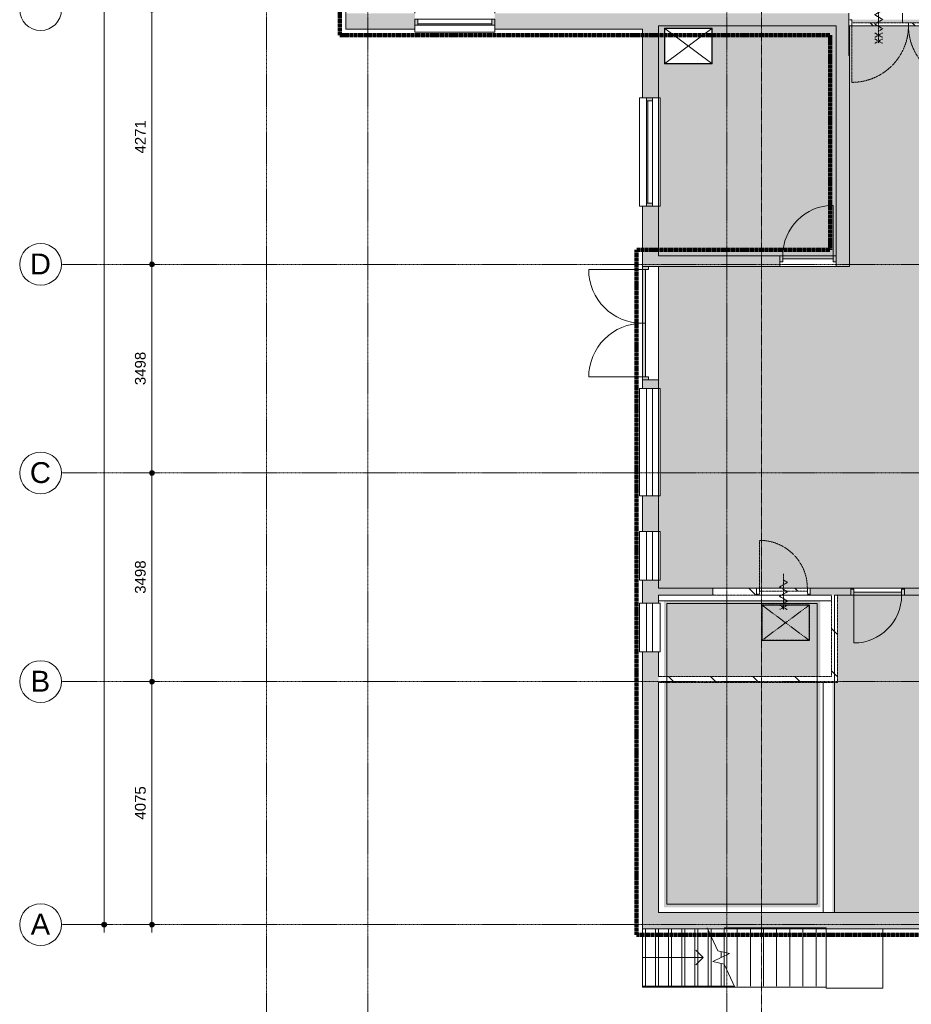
# Model space of a CAD drawing. Header units: millimetres. Extents: x 16156 to 91527, y 4646 to 113494.
# Tile 2 of 210: x 16567 to 31512, y 42724 to 59232. Entities that reach past the tile are written whole.
import ezdxf

# ---------------------------------------------------------------- set-up
doc = ezdxf.new("R2010")
doc.units = ezdxf.units.MM
for name, pattern in [('Afbreeklijn', [9, 5, -2, 0, -2]), ('ARC Demolished', [7.14375, 4.7625, -2.38125]), ('ARC Grid Line', [22.225, 12.7, -3.175, 3.175, -3.175]), ('ARC Section Line', [17, 10, -3, 0, -1, 0, -3])]:
    doc.linetypes.add(name, pattern=pattern)
for name, color, linetype, lineweight in [('A--A2__Ruwbouw', 8, 'Continuous', 9), ('A--AR9__AlgVoorz', 1, 'Continuous', 9), ('A--L$01A__Algemeen', 7, 'ARC Demolished', 9), ('A--L$07A__Stramien', 1, 'Continuous', 13), ('A--L21__Buitenwanden', 3, 'ARC Demolished', 9), ('A--L22__Binnenwanden', 2, 'Continuous', 9), ('A--L23__Vloeren', 3, 'Continuous', 9), ('A--L24__TrapenHellingen', 1, 'Continuous', 9), ('A--L3__Afbouw', 2, 'Continuous', 9), ('A--LD30__DetailPenMiddel', 3, 'Continuous', 9), ('A--LR9__AlgVoorz', 7, 'Continuous', 9), ('A--M$01A__Algemeen', 1, 'Continuous', 13), ('A--M$01A__Algemeen-100', 1, 'Continuous', 13), ('A--T$07A__Stramien', 1, 'Continuous', 13), ('Up Arrows', 7, 'Continuous', 9)]:
    doc.layers.add(name, color=color, linetype=linetype, lineweight=lineweight)
doc.styles.add('Arial', font='arial.ttf', dxfattribs={"height": 350})
doc.styles.add('Arial_2', font='arial.ttf', dxfattribs={"height": 180})
doc.dimstyles.new('00_ARC_dimension_1_8mm', dxfattribs={"dimscale": 304.8, "dimtxt": 183.646692, "dimasz": 1.049869, "dimexe": 0.426509, "dimexo": 0.0625, "dimgap": 0.164042, "dimtad": 1, "dimdec": 0, "dimzin": 0, "dimdsep": 46, "dimtxsty": 'Arial_2', "dimblk1": 'DOTSMALL', "dimblk2": 'DOTSMALL', "dimsah": 1, "dimcen": 0.09, "dimdle": 0.426509, "dimadec": 3, "dimazin": 0, "dimtfac": 1, "dimtdec": 4, "dimtix": 1, "dimtmove": 0, "dimatfit": 3, "dimfxl": 0.426509, "dimfxlon": 1, "dimtvp": 1, "dimtolj": 1, "dimtzin": 0, "dimarcsym": 2})
pattern_1 = [(135, (0, 0), (-353.5534, -353.5534), [])]
pattern_2 = [(315, (29489, 49642.44), (353.5534, 353.5534), [])]
pattern_3 = [(315, (31074.07, 59236.44), (353.5534, 353.5534), [])]

# ---------------------------------------------------------------- blocks, each defined once
blk = doc.blocks.new('32_DO_WB_vo deur enkel2 - vo 2-2338812-AB-Begane grond - slooptekening')
at = {"layer": 'A--L3__Afbouw'}
h = blk.add_hatch(color=9, dxfattribs=at)
h.paths.add_polyline_path([(-330, 60), (-330, -40), (-280, -40), (-280, 60)])
h.paths.add_polyline_path([(520, 60), (520, -40), (570, -40), (570, 60)])
blk.add_hatch(color=9, dxfattribs=at).paths.add_polyline_path([(-280, 60), (-280, 10), (520, 10), (520, 60), (-31, 60)])
at = {"layer": 'A--L$01A__Algemeen', "linetype": 'Continuous'}
blk.add_line((520, 60), (520, 860), dxfattribs=at)
blk.add_arc((520, 60), 800, 90, 180, dxfattribs=at)
at = {"layer": 'A--L3__Afbouw'}
for p, q in [((-280, 60), (-330, 60)), ((-330, 60), (-330, -40)), ((520, 60), (-280, 60)), ((-280, 60), (-280, 10)), ((-280, -40), (-280, 60)), ((-280, 10), (520, 10)), ((520, 10), (520, 60)), ((570, 60), (520, 60)), ((520, 60), (520, -40)), ((570, -40), (570, 60)), ((-330, -40), (-280, -40)), ((520, -40), (570, -40))]:
    blk.add_line(p, q, dxfattribs=at)
blk = doc.blocks.new('32_DO_WB_vo deur enkel2 - vo 2-2241144-AB-Begane grond - slooptekening')
at = {"layer": 'A--L3__Afbouw', "linetype": 'ARC Demolished'}
h = blk.add_hatch(dxfattribs=at)
h.set_pattern_fill('FP_3', color=1, style=0, pattern_type=2)
h.set_pattern_definition(pattern_2)
h.paths.add_polyline_path([(520, -10), (-280, -10), (-280, -60), (520, -60)])
h = blk.add_hatch(dxfattribs=at)
h.set_pattern_fill('FP_3', color=1, style=0, pattern_type=2)
h.set_pattern_definition(pattern_2)
h.paths.add_polyline_path([(520, -10), (-280, -10), (-280, -60), (520, -60)])
at = {"layer": 'A--L$01A__Algemeen', "color": 1}
for p, q in [((52, 156), (120, 195)), ((57, 300), (183, 227)), ((57, 227), (183, 300)), ((120, -300), (120, 300)), ((120, -300), (120, 300)), ((187, 78), (52, 156)), ((52, 0), (187, 78)), ((187, -78), (52, 0)), ((52, -156), (187, -78)), ((120, -195), (52, -156)), ((520, -60), (520, -860))]:
    blk.add_line(p, q, dxfattribs=at)
blk.add_arc((520, -60), 800, 180, 270, dxfattribs=at)
at = {"layer": 'A--L3__Afbouw', "color": 10, "linetype": 'ARC Demolished', "lineweight": 20}
for p, q in [((-330, -60), (-330, 40)), ((-330, 40), (-280, 40)), ((-280, 40), (-280, -60)), ((520, -60), (520, 40)), ((520, 40), (570, 40)), ((570, 40), (570, -60)), ((-280, -60), (-330, -60)), ((-280, -10), (520, -10)), ((-280, -60), (-280, -10)), ((520, -60), (-280, -60)), ((520, -10), (520, -60)), ((570, -60), (520, -60))]:
    blk.add_line(p, q, dxfattribs=at)
blk = doc.blocks.new('31_DO_WB_vo deur dubbel - vo-1920199-AB-Begane grond - slooptekening')
at = {"layer": 'A--L3__Afbouw'}
h = blk.add_hatch(color=9, dxfattribs=at)
h.paths.add_polyline_path([(-1315, 35), (-1265, 35), (-1265, 135), (-1315, 135), (-1315, 44)])
h.paths.add_polyline_path([(535, 135), (535, 35), (585, 35), (585, 135)])
for points in [[(-1265, 85), (-365, 85), (-365, 135), (-1265, 135)], [(-365, 85), (535, 85), (535, 135), (-365, 135)]]:
    blk.add_hatch(color=9, dxfattribs=at).paths.add_polyline_path(points)
at = {"layer": 'A--L$01A__Algemeen', "linetype": 'Continuous'}
for p, q in [((-1265, 135), (-1265, 1035)), ((535, 135), (535, 1035))]:
    blk.add_line(p, q, dxfattribs=at)
for centre, start, end in [((-1265, 135), 360, 90), ((535, 135), 90, 180)]:
    blk.add_arc(centre, 900, start, end, dxfattribs=at)
at = {"layer": 'A--L3__Afbouw'}
for p, q in [((-1265, 135), (-1315, 135)), ((-1315, 135), (-1315, 35)), ((-1315, 35), (-1265, 35)), ((-365, 135), (-1265, 135)), ((-1265, 135), (-1265, 85)), ((-1265, 35), (-1265, 135)), ((-1265, 85), (-365, 85)), ((-365, 85), (-365, 135)), ((535, 135), (-365, 135)), ((-365, 135), (-365, 85)), ((-365, 85), (535, 85)), ((535, 85), (535, 135)), ((585, 135), (535, 135)), ((535, 135), (535, 35)), ((535, 35), (585, 35)), ((585, 35), (585, 135))]:
    blk.add_line(p, q, dxfattribs=at)
blk = doc.blocks.new('32_DO_WB_vo deur dubbel1 - vo 2-1922710-AB-Begane grond - slooptekening')
at = {"layer": 'A--L3__Afbouw', "linetype": 'ARC Demolished'}
h = blk.add_hatch(dxfattribs=at)
h.set_pattern_fill('FP_20', color=1, style=0, pattern_type=2)
h.set_pattern_definition(pattern_3)
h.paths.add_polyline_path([(-1340, 105), (-1340, 55), (-390, 55), (-390, 105)])
h = blk.add_hatch(dxfattribs=at)
h.set_pattern_fill('FP_20', color=1, style=0, pattern_type=2)
h.set_pattern_definition(pattern_3)
h.paths.add_polyline_path([(-1340, 105), (-1340, 55), (-390, 55), (-390, 105)])
h = blk.add_hatch(dxfattribs=at)
h.set_pattern_fill('FP_20', color=1, style=0, pattern_type=2)
h.set_pattern_definition(pattern_3)
h.paths.add_polyline_path([(-290, 105), (-390, 105), (-390, 55), (560, 55), (560, 105), (-26, 105)])
h = blk.add_hatch(dxfattribs=at)
h.set_pattern_fill('FP_20', color=1, style=0, pattern_type=2)
h.set_pattern_definition(pattern_3)
h.paths.add_polyline_path([(-290, 105), (-390, 105), (-390, 55), (560, 55), (560, 105), (-26, 105)])
at = {"layer": 'A--L$01A__Algemeen', "color": 1}
for p, q in [((-1340, 105), (-1340, 1055)), ((560, 105), (560, 1055)), ((-953, 327), (-827, 400)), ((-953, 400), (-827, 327)), ((-890, 400), (-890, -400)), ((47, 327), (173, 400)), ((47, 400), (173, 327)), ((110, 400), (110, -400)), ((-890, 195), (-958, 156)), ((-953, 227), (-827, 300)), ((-953, 300), (-827, 227)), ((-890, 300), (-890, -300)), ((110, 195), (42, 156)), ((47, 227), (173, 300)), ((47, 300), (173, 227)), ((110, 300), (110, -300)), ((-958, 156), (-823, 78)), ((-823, 78), (-958, 0)), ((-958, 0), (-823, -78)), ((42, 156), (177, 78)), ((177, 78), (42, 0)), ((42, 0), (177, -78)), ((-823, -78), (-958, -156)), ((-958, -156), (-890, -195)), ((177, -78), (42, -156)), ((42, -156), (110, -195)), ((-953, -227), (-827, -300)), ((-953, -300), (-827, -227)), ((-953, -327), (-827, -400)), ((-953, -400), (-827, -327)), ((47, -227), (173, -300)), ((47, -300), (173, -227)), ((47, -327), (173, -400)), ((47, -400), (173, -327))]:
    blk.add_line(p, q, dxfattribs=at)
for centre, start, end in [((-1340, 105), 360, 90), ((560, 105), 90, 180)]:
    blk.add_arc(centre, 950, start, end, dxfattribs=at)
at = {"layer": 'A--L3__Afbouw', "color": 10, "linetype": 'ARC Demolished', "lineweight": 20}
for p, q in [((-1340, 105), (-1390, 105)), ((-1390, 105), (-1390, 5)), ((-1390, 5), (-1340, 5)), ((-390, 105), (-1340, 105)), ((-1340, 105), (-1340, 55)), ((-1340, 5), (-1340, 105)), ((-1340, 55), (-390, 55)), ((-390, 55), (-390, 105)), ((560, 105), (-390, 105)), ((-390, 105), (-390, 55)), ((-390, 55), (560, 55)), ((560, 55), (560, 105)), ((610, 105), (560, 105)), ((560, 105), (560, 5)), ((560, 5), (610, 5)), ((610, 5), (610, 105))]:
    blk.add_line(p, q, dxfattribs=at)
blk = doc.blocks.new('31_WI_WB_fixed glass - Ontwerpraam-2070651-AB-Begane grond - slooptekening')
at = {"layer": 'A--L3__Afbouw'}
for p, q in [((-900, 35), (-900, 165)), ((-900, 165), (900, 165)), ((-900, 35), (900, 35)), ((-900, -65), (-900, 35)), ((900, 165), (900, 35)), ((900, 35), (900, -65)), ((900, -65), (-900, -65)), ((-900, -179), (-900, -135)), ((900, -135), (900, -179)), ((-900, -179), (-900, -183)), ((-900, -183), (900, -183)), ((900, -183), (900, -179))]:
    blk.add_line(p, q, dxfattribs=at)
blk = doc.blocks.new('31_WI_WB_fixed glass - Ontwerpraam-2421921-AB-Begane grond - slooptekening')
at = {"layer": 'A--L3__Afbouw'}
for p, q in [((-409, 35), (-409, 165)), ((-409, 165), (409, 165)), ((-409, 35), (409, 35)), ((-409, -65), (-409, 35)), ((409, 165), (409, 35)), ((409, 35), (409, -65)), ((409, -65), (-409, -65)), ((-409, -179), (-409, -135)), ((409, -135), (409, -179)), ((-409, -179), (-409, -183)), ((-409, -183), (409, -183)), ((409, -183), (409, -179))]:
    blk.add_line(p, q, dxfattribs=at)
blk = doc.blocks.new('32_DO_WB_vo deur enkel2 - vo 2-2338776-AB-Begane grond - slooptekening')
at = {"layer": 'A--L3__Afbouw'}
h = blk.add_hatch(color=9, dxfattribs=at)
h.paths.add_polyline_path([(594, -10), (594, 90), (544, 90), (544, -10)])
h.paths.add_polyline_path([(-354, -10), (-304, -10), (-304, 90), (-354, 90), (-354, 40)])
blk.add_hatch(color=9, dxfattribs=at).paths.add_polyline_path([(544, 40), (544, 90), (-304, 90), (-304, 40)])
at = {"layer": 'A--L$01A__Algemeen', "linetype": 'Continuous'}
blk.add_line((544, 90), (544, 938), dxfattribs=at)
blk.add_arc((544, 90), 848, 90, 180, dxfattribs=at)
at = {"layer": 'A--L3__Afbouw'}
for p, q in [((-304, 90), (-354, 90)), ((-354, 90), (-354, -10)), ((544, 90), (-304, 90)), ((-304, 90), (-304, 40)), ((-304, -10), (-304, 90)), ((-304, 40), (544, 40)), ((544, 40), (544, 90)), ((594, 90), (544, 90)), ((544, 90), (544, -10)), ((594, -10), (594, 90)), ((-354, -10), (-304, -10)), ((544, -10), (594, -10))]:
    blk.add_line(p, q, dxfattribs=at)
blk = doc.blocks.new('31_WI_WB_fixed glass - Ontwerpraam-2070376-AB-Begane grond - slooptekening')
at = {"layer": 'A--L3__Afbouw'}
h = blk.add_hatch(color=9, dxfattribs=at)
h.paths.add_polyline_path([(670, 65), (620, 65), (620, -35), (670, -35), (670, 44)])
h.paths.add_polyline_path([(-620, 65), (-670, 65), (-670, -35), (-620, -35), (-620, 44)])
blk.add_hatch(color=9, dxfattribs=at).paths.add_polyline_path([(620, 65), (-620, 65), (-620, 44), (620, 44)])
for p, q in [((670, 183), (-670, 183)), ((-670, 183), (-670, 179)), ((-670, 135), (-670, 179)), ((670, 179), (670, 183)), ((670, 179), (670, 135)), ((-620, 65), (-670, 65)), ((-670, 65), (-670, -35)), ((-620, -35), (-620, 65)), ((620, 65), (-620, 65)), ((-620, 65), (-620, 44)), ((-620, 44), (620, 44)), ((620, 65), (620, -35)), ((670, 65), (620, 65)), ((620, 44), (620, 65)), ((670, -35), (670, 65)), ((-670, -35), (-620, -35)), ((-670, -165), (-670, -135)), ((670, -165), (-670, -165)), ((-620, -35), (620, -35)), ((620, -35), (670, -35)), ((670, -135), (670, -165))]:
    blk.add_line(p, q, dxfattribs=at)
blk = doc.blocks.new('31_WI_WB_fixed glass - Ontwerpraam-2070441-AB-Begane grond - slooptekening')
at = {"layer": 'A--L3__Afbouw'}
h = blk.add_hatch(color=9, dxfattribs=at)
h.paths.add_polyline_path([(-908, 35), (-908, -35), (-858, -30), (-858, 65), (-908, 65), (-908, 41)])
h.paths.add_polyline_path([(858, 44), (858, -35), (908, -30), (908, 65), (858, 65)])
blk.add_hatch(color=9, dxfattribs=at).paths.add_polyline_path([(-858, 44), (858, 44), (858, 65), (-858, 65)])
for p, q in [((908, 183), (-908, 183)), ((-908, 183), (-908, 179)), ((-908, 135), (-908, 179)), ((908, 179), (908, 183)), ((908, 179), (908, 135)), ((-858, 65), (-908, 65)), ((-908, 65), (-908, -35)), ((-858, -35), (-858, 65)), ((858, 65), (-858, 65)), ((-858, 65), (-858, 44)), ((-858, 44), (858, 44)), ((858, 65), (858, -35)), ((908, 65), (858, 65)), ((858, 44), (858, 65)), ((908, -35), (908, 65)), ((-908, -35), (-858, -35)), ((-908, -165), (-908, -135)), ((908, -165), (-908, -165)), ((-858, -35), (858, -35)), ((858, -35), (908, -35)), ((908, -135), (908, -165))]:
    blk.add_line(p, q, dxfattribs=at)
blk = doc.blocks.new('33_GM_FB_Hatch - maatwerk-V228-AB-Begane grond - slooptekening')
at = {"layer": 'A--L$01A__Algemeen', "color": 1}
for p, q in [((-300, -400), (-300, 400)), ((300, 400), (-300, 400)), ((-300, -400), (-300, 400)), ((300, 400), (-300, 400)), ((-298, 398), (-298, -398)), ((298, 398), (-298, 398)), ((-296, 396), (-296, -396)), ((-296, 396), (296, 396)), ((-296, -396), (-296, 396)), ((-296, 396), (296, 396)), ((-294, 394), (294, -394)), ((-294, 394), (-294, -394)), ((294, 394), (-294, 394)), ((-294, -394), (292, 392)), ((294, -394), (294, 394)), ((296, -396), (296, 396)), ((296, 396), (296, -396)), ((298, -398), (298, 398)), ((300, 400), (300, -400)), ((300, 400), (300, -400)), ((300, -400), (-300, -400)), ((300, -400), (-300, -400)), ((-298, -398), (298, -398)), ((-296, -396), (296, -396)), ((296, -396), (-296, -396)), ((-294, -394), (294, -394))]:
    blk.add_line(p, q, dxfattribs=at)
blk = doc.blocks.new('33_GM_FB_Hatch - maatwerk-V229-AB-Begane grond - slooptekening')
at = {"layer": 'A--L$01A__Algemeen', "linetype": 'Continuous'}
for p, q in [((-298, 398), (-298, -398)), ((298, 398), (-298, 398)), ((-296, 396), (-296, -396)), ((-296, 396), (296, 396)), ((-296, -396), (-296, 396)), ((-296, 396), (296, 396)), ((-294, 394), (294, -394)), ((-290, 390), (-294, 394)), ((-294, 394), (-294, -394)), ((294, 394), (-294, 394)), ((-294, -394), (292, 392)), ((294, 394), (290, 390)), ((294, -394), (294, 394)), ((296, -396), (296, 396)), ((296, 396), (296, -396)), ((298, -398), (298, 398)), ((-298, -398), (298, -398)), ((-296, -396), (296, -396)), ((296, -396), (-296, -396)), ((-290, -390), (-294, -394)), ((-294, -394), (294, -394)), ((290, -390), (294, -394))]:
    blk.add_line(p, q, dxfattribs=at)
for points, knots in [([(-288, 388), (-288, 388), (-288, 388), (-289, 389), (-289, 389), (-289, 389), (-289, 389), (-290, 390), (-290, 390), (-290, 390), (-290, 390), (-290, 390)], [0, 0, 0, 0, 0.166667, 0.25, 0.333333, 0.416667, 0.5, 0.583333, 0.666667, 0.833333, 1, 1, 1, 1]), ([(290, 390), (290, 390), (290, 390), (290, 390), (290, 390), (289, 389), (289, 389), (289, 389), (289, 389), (288, 388), (288, 388), (288, 388)], [-1, -1, -1, -1, -0.833333, -0.666667, -0.583333, -0.5, -0.416667, -0.333333, -0.25, -0.166667, 0, 0, 0, 0]), ([(-288, -388), (-288, -388), (-288, -388), (-289, -389), (-289, -389), (-289, -389), (-289, -389), (-290, -390), (-290, -390), (-290, -390), (-290, -390), (-290, -390)], [0, 0, 0, 0, 0.166667, 0.25, 0.333333, 0.416667, 0.5, 0.583333, 0.666667, 0.833333, 1, 1, 1, 1]), ([(288, -388), (288, -388), (288, -388), (289, -389), (289, -389), (289, -389), (289, -389), (290, -390), (290, -390), (290, -390), (290, -390), (290, -390)], [0, 0, 0, 0, 0.166667, 0.25, 0.333333, 0.416667, 0.5, 0.583333, 0.666667, 0.833333, 1, 1, 1, 1])]:
    blk.add_open_spline(points, degree=3, knots=knots, dxfattribs=at)
blk = doc.blocks.new('31_WI_WB_fixed glass - Ontwerpraam-2421983-AB-Begane grond - slooptekening')
at = {"layer": 'A--L3__Afbouw'}
for p, q in [((409, 183), (-409, 183)), ((-409, 183), (-409, 179)), ((-409, 135), (-409, 179)), ((409, 179), (409, 183)), ((409, 179), (409, 135)), ((-409, 65), (409, 65)), ((-409, -35), (-409, 65)), ((409, 65), (409, -35)), ((-409, -165), (-409, -35)), ((409, -35), (-409, -35)), ((409, -165), (-409, -165)), ((409, -35), (409, -165))]:
    blk.add_line(p, q, dxfattribs=at)
blk = doc.blocks.new('Grid - 3_5mm-18301-AB-Begane grond - slooptekening')
at = {"layer": 'A--T$07A__Stramien'}
blk.add_circle((0, 0), 3.5, dxfattribs=at)
blk = doc.blocks.new('DIMBLOCK1-AB-Begane grond - slooptekening')
at = {"layer": 'A--M$01A__Algemeen-100'}
h = blk.add_hatch(color=256, dxfattribs=at)
edge = h.paths.add_edge_path()
edge.add_arc((18783, 48135), 40, 0, 360)
h = blk.add_hatch(color=256, dxfattribs=at)
edge = h.paths.add_edge_path()
edge.add_arc((18783, 44060), 40, 0, 360)
for p, q in [((18783, 48135), (18653, 48135)), ((18783, 43930), (18783, 48135)), ((18783, 48135), (18913, 48135)), ((18783, 44060), (18653, 44060)), ((18783, 44060), (18913, 44060))]:
    blk.add_line(p, q, dxfattribs=at)
for centre in [(18783, 48135), (18783, 44060)]:
    blk.add_circle(centre, 40, dxfattribs=at)
at = {"layer": 'A--M$01A__Algemeen-100', "color": 0, "insert": (18499, 45821), "char_height": 180, "width": 664.52, "attachment_point": 1, "rotation": 90, "line_spacing_factor": 0.941778, "style": 'Arial_2'}
blk.add_mtext('4075', dxfattribs=at)
blk = doc.blocks.new('_DotSmall')
at = {"color": 0, "linetype": 'ByBlock', "const_width": 0.5}
blk.add_lwpolyline([(-0.0625, 0, 1), (0.0625, 0, 1)], format="xyb", close=True, dxfattribs=at)
blk = doc.blocks.new('DIMBLOCK2-AB-Begane grond - slooptekening')
at = {"layer": 'A--M$01A__Algemeen-100'}
h = blk.add_hatch(color=256, dxfattribs=at)
edge = h.paths.add_edge_path()
edge.add_arc((18783, 51633), 40, 0, 360)
h = blk.add_hatch(color=256, dxfattribs=at)
edge = h.paths.add_edge_path()
edge.add_arc((18783, 48135), 40, 0, 360)
for p, q in [((18783, 51633), (18653, 51633)), ((18783, 48135), (18783, 51633)), ((18783, 51633), (18913, 51633)), ((18783, 48135), (18653, 48135)), ((18783, 48135), (18913, 48135))]:
    blk.add_line(p, q, dxfattribs=at)
for centre in [(18783, 51633), (18783, 48135)]:
    blk.add_circle(centre, 40, dxfattribs=at)
at = {"layer": 'A--M$01A__Algemeen-100', "color": 0, "insert": (18499, 49607), "char_height": 180, "width": 664.52, "attachment_point": 1, "rotation": 90, "line_spacing_factor": 0.941778, "style": 'Arial_2'}
blk.add_mtext('3498', dxfattribs=at)
blk = doc.blocks.new('DIMBLOCK3-AB-Begane grond - slooptekening')
at = {"layer": 'A--M$01A__Algemeen-100'}
h = blk.add_hatch(color=256, dxfattribs=at)
edge = h.paths.add_edge_path()
edge.add_arc((18783, 55130), 40, 0, 360)
h = blk.add_hatch(color=256, dxfattribs=at)
edge = h.paths.add_edge_path()
edge.add_arc((18783, 51633), 40, 0, 360)
for p, q in [((18783, 55130), (18653, 55130)), ((18783, 51633), (18783, 55130)), ((18783, 55130), (18913, 55130)), ((18783, 51633), (18653, 51633)), ((18783, 51633), (18913, 51633))]:
    blk.add_line(p, q, dxfattribs=at)
for centre in [(18783, 55130), (18783, 51633)]:
    blk.add_circle(centre, 40, dxfattribs=at)
at = {"layer": 'A--M$01A__Algemeen-100', "color": 0, "insert": (18499, 53105), "char_height": 180, "width": 664.52, "attachment_point": 1, "rotation": 90, "line_spacing_factor": 0.941778, "style": 'Arial_2'}
blk.add_mtext('3498', dxfattribs=at)
blk = doc.blocks.new('DIMBLOCK4-AB-Begane grond - slooptekening')
at = {"layer": 'A--M$01A__Algemeen-100'}
h = blk.add_hatch(color=256, dxfattribs=at)
edge = h.paths.add_edge_path()
edge.add_arc((18783, 59401), 40, 0, 360)
h = blk.add_hatch(color=256, dxfattribs=at)
edge = h.paths.add_edge_path()
edge.add_arc((18783, 55130), 40, 0, 360)
for p, q in [((18783, 59401), (18653, 59401)), ((18783, 55130), (18783, 59401)), ((18783, 59401), (18913, 59401)), ((18783, 55130), (18653, 55130)), ((18783, 55130), (18913, 55130))]:
    blk.add_line(p, q, dxfattribs=at)
for centre in [(18783, 59401), (18783, 55130)]:
    blk.add_circle(centre, 40, dxfattribs=at)
at = {"layer": 'A--M$01A__Algemeen-100', "color": 0, "insert": (18499, 56989), "char_height": 180, "width": 664.52, "attachment_point": 1, "rotation": 90, "line_spacing_factor": 0.941778, "style": 'Arial_2'}
blk.add_mtext('4271', dxfattribs=at)
blk = doc.blocks.new('DIMBLOCK9-AB-Begane grond - slooptekening')
at = {"layer": 'A--M$01A__Algemeen-100'}
h = blk.add_hatch(color=256, dxfattribs=at)
edge = h.paths.add_edge_path()
edge.add_arc((17983, 81851), 40, 0, 360)
h = blk.add_hatch(color=256, dxfattribs=at)
edge = h.paths.add_edge_path()
edge.add_arc((17983, 44060), 40, 0, 360)
for p, q in [((17983, 43930), (17983, 81981)), ((17983, 81851), (17853, 81851)), ((17983, 81851), (18113, 81851)), ((17983, 44060), (17853, 44060)), ((17983, 44060), (18113, 44060))]:
    blk.add_line(p, q, dxfattribs=at)
for centre in [(17983, 81851), (17983, 44060)]:
    blk.add_circle(centre, 40, dxfattribs=at)
at = {"layer": 'A--M$01A__Algemeen-100', "color": 0, "insert": (17699, 62610), "char_height": 180, "width": 830.65, "attachment_point": 1, "rotation": 90, "line_spacing_factor": 0.941778, "style": 'Arial_2'}
blk.add_mtext('37791', dxfattribs=at)

msp = doc.modelspace()

# ---------------------------------------------------------------- hatches: boundary and pattern name
at = {"layer": 'A--A2__Ruwbouw'}
h = msp.add_hatch(color=9, dxfattribs=at)
h.paths.add_polyline_path([(22032.3, 59071.4), (23190.3, 59071.4), (23190.3, 59341.4), (22452.3, 59341.4), (22452.3, 59332.4), (22352.3, 59332.4), (22352.3, 59341.4), (22032.3, 59341.4), (22032.3, 59168.4)])
h.paths.add_polyline_path([(24530.2, 59071.4), (27064.3, 59071.4), (27064.3, 59341.4), (24530.2, 59341.4), (24530.2, 59141.4)])
for points in [[(27830.6, 59131.4), (30464.3, 59131.4), (30464.3, 59341.4), (27064.3, 59341.4), (27064.3, 59131.4), (27597.1, 59131.4)], [(30254.3, 55091.4), (30474.3, 55091.4), (30474.3, 58631.4), (30464.3, 58631.4), (30464.3, 59131.4), (30254.3, 59131.4), (30254.3, 55187.1)], [(28807.2, 55091.4), (29306.3, 55091.4), (29306.3, 55271.4), (27274.3, 55271.4), (27274.3, 55091.4), (28607.2, 55091.4)], [(35664.3, 43991.4), (35664.3, 44261.4), (27004.3, 44261.4), (27004.3, 43991.4), (34417.3, 43991.4)]]:
    msp.add_hatch(color=9, dxfattribs=at).paths.add_polyline_path(points)
h = msp.add_hatch(color=9, dxfattribs=at)
h.paths.add_polyline_path([(27169.3, 44261.4), (27274.3, 44261.4), (27274.3, 48631.7), (27004.3, 48631.7), (27004.3, 44261.4)])
h.paths.add_polyline_path([(27074.3, 49449.4), (27274.3, 49449.4), (27274.3, 49835.5), (27004.3, 49835.5), (27004.3, 49449.4)])
h.paths.add_polyline_path([(27104.3, 50653.2), (27274.3, 50653.2), (27274.3, 51250.8), (27004.3, 51250.8), (27004.3, 50653.2), (27098.1, 50653.2)])
h.paths.add_polyline_path([(27098.1, 53050.8), (27274.3, 53050.8), (27274.3, 53191.4), (27004.3, 53191.4), (27004.3, 53050.8), (27095.4, 53050.8)])
h.paths.add_polyline_path([(27169.3, 55091.4), (27274.3, 55091.4), (27274.3, 56108.4), (27004.3, 56108.4), (27004.3, 55091.4)])
h.paths.add_polyline_path([(27074.3, 57923.9), (27274.3, 57923.9), (27274.3, 59131.4), (27064.3, 59131.4), (27064.3, 59071.4), (27004.3, 59071.4), (27004.3, 57923.9)])
h = msp.add_hatch(color=9, dxfattribs=at)
h.paths.add_polyline_path([(28185.2, 49582.4), (28185.2, 49702.4), (27274.3, 49702.4), (27274.3, 49582.4), (27363.6, 49582.4)])
h.paths.add_polyline_path([(30040.9, 49582.4), (30040.9, 49702.4), (29819, 49702.4), (29819, 49582.4)])
at = {"layer": 'A--A2__Ruwbouw', "linetype": 'ARC Demolished'}
h = msp.add_hatch(dxfattribs=at)
h.set_pattern_fill('FP_1', color=1, style=0, pattern_type=2)
h.set_pattern_definition(pattern_1)
h.paths.add_polyline_path([(28185.2, 49582.4), (28919, 49582.4), (28919, 49702.4), (28185.2, 49702.4)])
h = msp.add_hatch(dxfattribs=at)
h.set_pattern_fill('FP_1', color=1, style=0, pattern_type=2)
h.set_pattern_definition(pattern_1)
h.paths.add_polyline_path([(28185.2, 49582.4), (28919, 49582.4), (28919, 49702.4), (28185.2, 49702.4)])
at = {"layer": 'A--A2__Ruwbouw'}
h = msp.add_hatch(color=9, dxfattribs=at)
h.paths.add_polyline_path([(30165.6, 49582.4), (30499, 49582.4), (30499, 49702.4), (30040.9, 49702.4), (30040.9, 49582.4)])
h.paths.add_polyline_path([(32474.3, 49582.4), (32474.3, 49702.4), (31399, 49702.4), (31399, 49582.4)])
at = {"layer": 'A--A2__Ruwbouw', "linetype": 'ARC Demolished'}
h = msp.add_hatch(dxfattribs=at)
h.set_pattern_fill('FP_1', color=1, style=0, pattern_type=2)
h.set_pattern_definition(pattern_1)
h.paths.add_polyline_path([(30174.3, 48221.4), (30274.3, 48226.4), (30274.3, 49582.4), (30174.3, 49582.4), (30174.3, 48226.4)])
h = msp.add_hatch(dxfattribs=at)
h.set_pattern_fill('FP_1', color=1, style=0, pattern_type=2)
h.set_pattern_definition(pattern_1)
h.paths.add_polyline_path([(30174.3, 48221.4), (30274.3, 48226.4), (30274.3, 49582.4), (30174.3, 49582.4), (30174.3, 48226.4)])
h = msp.add_hatch(dxfattribs=at)
h.set_pattern_fill('FP_1', color=1, style=0, pattern_type=2)
h.set_pattern_definition(pattern_1)
h.paths.add_polyline_path([(30036.2, 48121.4), (30274.3, 48121.4), (30274.3, 48221.4), (27274.3, 48221.4), (27274.3, 48121.4), (29231.6, 48121.4)])
h = msp.add_hatch(dxfattribs=at)
h.set_pattern_fill('FP_1', color=1, style=0, pattern_type=2)
h.set_pattern_definition(pattern_1)
h.paths.add_polyline_path([(30036.2, 48121.4), (30274.3, 48121.4), (30274.3, 48221.4), (27274.3, 48221.4), (27274.3, 48121.4), (29231.6, 48121.4)])
at = {"layer": 'A--AR9__AlgVoorz'}
h = msp.add_hatch(color=7, dxfattribs=at)
h.paths.add_polyline_path([(31399, 49702.4), (32474.3, 49702.4), (32474.3, 59131.4), (30474.3, 59131.4), (30474.3, 55091.4), (27274.3, 55091.4), (27274.3, 53050.8), (27304.3, 53050.8), (27304.3, 51250.8), (27274.3, 51250.8), (27274.3, 50653.2), (27304.3, 50653.2), (27304.3, 49835.5), (27274.3, 49835.5), (27274.3, 49702.4), (31099.6, 49702.4)])
h.paths.add_polyline_path([(32414.3, 59181.4), (32414.3, 59231.4), (30514.3, 59231.4), (30514.3, 59181.4), (31464.3, 59181.4)])
h = msp.add_hatch(color=7, dxfattribs=at)
h.paths.add_polyline_path([(27363.6, 55271.4), (30254.3, 55271.4), (30254.3, 59131.4), (27274.3, 59129.4), (27274.3, 57923.9), (27304.3, 57923.9), (27300.3, 56108.4), (27274.3, 56108.4), (27274.3, 55271.4)])
h.paths.add_polyline_path([(28174.3, 58490.4), (27374.3, 58490.4), (27374.3, 59090.4), (28174.3, 59089.1), (28174.3, 58621.4)])
msp.add_hatch(color=7, dxfattribs=at).paths.add_polyline_path([(30189.3, 44261.4), (36474.3, 44261.4), (36474.3, 48121.4), (32474.3, 48121.4), (32474.3, 49582.4), (30274.3, 49582.4), (30274.3, 48121.4), (30189.3, 48121.4), (30189.3, 44503.8)])
h = msp.add_hatch(color=7, dxfattribs=at)
h.paths.add_polyline_path([(27364.3, 44351.4), (29986.2, 44351.4), (29986.2, 48121.4), (27364.3, 48121.4), (27364.3, 45258.7)])
h.paths.add_polyline_path([(27364.3, 48221.4), (29986.2, 48226.4), (29986.2, 49492.4), (27364.3, 49491.4), (27364.3, 48226.4)])

# ---------------------------------------------------------------- linework, layer by layer
at = {"layer": 'A--L$01A__Algemeen', "linetype": 'ARC Section Line', "lineweight": 13}
msp.add_line((29001.3, 42203.9), (29001.3, 61978.2), dxfattribs=at)
at = {"layer": 'A--L$07A__Stramien', "linetype": 'ARC Grid Line'}
for p, q in [((20704.3, 95686.5), (20704.3, 39599.8)), ((22402.3, 95686.5), (22402.3, 39599.8)), ((28417.3, 95686.5), (28417.3, 39599.8)), ((62423, 55130.4), (17266.9, 55130.4)), ((62423, 51632.9), (17266.9, 51632.9)), ((62423, 48135.4), (17266.9, 48135.4)), ((62423, 44060.4), (17266.9, 44060.4))]:
    msp.add_line(p, q, dxfattribs=at)
at = {"layer": 'A--L21__Buitenwanden', "linetype": 'Continuous', "lineweight": 15}
for p, q in [((22032.3, 60011.4), (22032.3, 59071.4)), ((23190.3, 59071.4), (23190.3, 59141.4)), ((24530.2, 59141.4), (24530.2, 59071.4)), ((27274.3, 57923.9), (27274.3, 59131.4)), ((22032.3, 59071.4), (23190.3, 59071.4)), ((24530.2, 59071.4), (27004.3, 59071.4)), ((27004.3, 59071.4), (27004.3, 57923.9)), ((27004.3, 57923.9), (27074.3, 57923.9)), ((27174.3, 57923.9), (27274.3, 57923.9)), ((27074.3, 56108.4), (27004.3, 56108.4)), ((27004.3, 56108.4), (27004.3, 55091.4)), ((27274.3, 56108.4), (27174.3, 56108.4)), ((27274.3, 55271.4), (27274.3, 56108.4)), ((27004.3, 55091.4), (27274.3, 55091.4)), ((27274.3, 53191.4), (27004.3, 53191.4)), ((27004.3, 53191.4), (27004.3, 53050.8)), ((27274.3, 53050.8), (27274.3, 53191.4)), ((27004.3, 53050.8), (27074.3, 53050.8)), ((27074.3, 51250.8), (27004.3, 51250.8)), ((27004.3, 51250.8), (27004.3, 50653.2)), ((27274.3, 50653.2), (27274.3, 51250.8)), ((27004.3, 50653.2), (27074.3, 50653.2)), ((27074.3, 49835.5), (27004.3, 49835.5)), ((27004.3, 49835.5), (27004.3, 49449.4)), ((27274.3, 49702.4), (27274.3, 49835.5)), ((27274.3, 49449.4), (27274.3, 49582.4)), ((27004.3, 49449.4), (27074.3, 49449.4)), ((27074.3, 48631.7), (27004.3, 48631.7)), ((27004.3, 48631.7), (27004.3, 43991.4)), ((27274.3, 48221.4), (27274.3, 48631.7)), ((27274.3, 44261.4), (27274.3, 48121.4)), ((35664.3, 44261.4), (27274.3, 44261.4)), ((27004.3, 43991.4), (34417.3, 43991.4))]:
    msp.add_line(p, q, dxfattribs=at)
at = {"layer": 'A--L21__Buitenwanden', "linetype": 'Continuous'}
msp.add_line((27274.3, 55091.4), (27274.3, 53191.4), dxfattribs=at)
at = {"layer": 'A--L22__Binnenwanden', "lineweight": 15}
for p, q in [((30464.3, 58631.4), (30464.3, 59341.4)), ((27274.3, 59131.4), (30254.3, 59131.4)), ((30254.3, 59131.4), (30254.3, 55091.4)), ((30474.3, 58631.4), (30464.3, 58631.4)), ((30474.3, 55091.4), (30474.3, 58631.4)), ((29306.3, 55271.4), (27274.3, 55271.4)), ((29306.3, 55091.4), (29306.3, 55271.4)), ((27274.3, 55091.4), (29306.3, 55091.4)), ((30254.3, 55091.4), (30474.3, 55091.4)), ((28185.2, 49702.4), (27274.3, 49702.4)), ((30499, 49702.4), (29819, 49702.4)), ((29819, 49702.4), (29819, 49582.4)), ((30499, 49582.4), (30499, 49702.4)), ((32474.3, 49702.4), (31399, 49702.4)), ((31399, 49702.4), (31399, 49582.4)), ((27274.3, 49582.4), (28185.2, 49582.4)), ((29819, 49582.4), (30174.3, 49582.4)), ((30274.3, 49582.4), (30499, 49582.4)), ((31399, 49582.4), (32474.3, 49582.4))]:
    msp.add_line(p, q, dxfattribs=at)
at = {"layer": 'A--L22__Binnenwanden'}
for p, q in [((30474.3, 59131.4), (30474.3, 59131.4)), ((30254.3, 55091.4), (29306.3, 55091.4)), ((28185.2, 49582.4), (28185.2, 49702.4)), ((30499, 49702.4), (31399, 49702.4)), ((29819, 49582.4), (28919, 49582.4))]:
    msp.add_line(p, q, dxfattribs=at)
at = {"layer": 'A--L22__Binnenwanden', "color": 10, "linetype": 'ARC Demolished', "lineweight": 20}
for p, q in [((28919, 49702.4), (28185.2, 49702.4)), ((28919, 49582.4), (28919, 49702.4)), ((28185.2, 49582.4), (28919, 49582.4)), ((30174.3, 49582.4), (30174.3, 48221.4)), ((30274.3, 48121.4), (30274.3, 49582.4)), ((30174.3, 48221.4), (27274.3, 48221.4)), ((27274.3, 48121.4), (30274.3, 48121.4))]:
    msp.add_line(p, q, dxfattribs=at)
at = {"layer": 'A--L22__Binnenwanden', "color": 1, "linetype": 'ARC Demolished'}
msp.add_line((28185.2, 49702.4), (28185.2, 49582.4), dxfattribs=at)
at = {"layer": 'A--L23__Vloeren'}
for p, q in [((31363.8, 59181.4), (31363.8, 59341.4)), ((30254.3, 59129.4), (27274.3, 59129.4)), ((30474.3, 59131.4), (30474.3, 58631.4)), ((27374.3, 58490.4), (27374.3, 59090.4)), ((27374.3, 59090.4), (28174.3, 59090.4)), ((28174.3, 59090.4), (28174.3, 58490.4)), ((28174.3, 58490.4), (27374.3, 58490.4)), ((30174.3, 49491.4), (27274.3, 49491.4)), ((30036.2, 48121.4), (30036.2, 44261.4))]:
    msp.add_line(p, q, dxfattribs=at)
at = {"layer": 'A--L24__TrapenHellingen'}
for p, q in [((27004.3, 43991.4), (27004.3, 43026.4)), ((27054.3, 43991.4), (27054.3, 43026.4)), ((27224.3, 43991.4), (27224.3, 43026.4)), ((27274.3, 43991.4), (27274.3, 43026.4)), ((27444.3, 43991.4), (27444.3, 43026.4)), ((27494.3, 43991.4), (27494.3, 43026.4)), ((27664.3, 43991.4), (27664.3, 43026.4)), ((27714.3, 43991.4), (27714.3, 43026.4)), ((27884.3, 43991.4), (27884.3, 43026.4)), ((27934.3, 43991.4), (27934.3, 43026.4)), ((28271.4, 43622.2), (28092.3, 44006.4)), ((28104.3, 43980.7), (28104.3, 43026.4)), ((28154.3, 43991.4), (28154.3, 43873.5)), ((28374.3, 43991.4), (28374.3, 43597.2)), ((28377.4, 44006.4), (30084.3, 44006.4)), ((28594.3, 43991.4), (28594.3, 43026.4)), ((28814.3, 43991.4), (28814.3, 43026.4)), ((29034.3, 43991.4), (29034.3, 43026.4)), ((29254.3, 43991.4), (29254.3, 43026.4)), ((29474.3, 43991.4), (29474.3, 43026.4)), ((29694.3, 43991.4), (29694.3, 43026.4)), ((29914.3, 43991.4), (29914.3, 43026.4)), ((30082.1, 43991.4), (30082.1, 42996.4)), ((31037.1, 43991.4), (30082.1, 43991.4)), ((30084.3, 44006.4), (30084.3, 43011.4)), ((31037.1, 42996.4), (31037.1, 43991.4)), ((28154.3, 43873.5), (28154.3, 43026.4)), ((28465.9, 43575), (28271.4, 43622.2)), ((28324.3, 43609.4), (28324.3, 43508.9)), ((28374.3, 43597.2), (28374.3, 43532.3)), ((28182.6, 43442.9), (28465.9, 43575)), ((28377.1, 43395.7), (28182.6, 43442.9)), ((28374.3, 43532.3), (28374.3, 43396.3)), ((28324.3, 43408.5), (28324.3, 43026.4)), ((28374.3, 43396.3), (28374.3, 43026.4)), ((28556.2, 43011.4), (28377.1, 43395.7)), ((27004.3, 43026.4), (27004.3, 43011.4)), ((27004.3, 43026.4), (27224.3, 43026.4)), ((27004.3, 43011.4), (28556.2, 43011.4)), ((27224.3, 43026.4), (27444.3, 43026.4)), ((27444.3, 43026.4), (27664.3, 43026.4)), ((27664.3, 43026.4), (27884.3, 43026.4)), ((27884.3, 43026.4), (28104.3, 43026.4)), ((28104.3, 43026.4), (28324.3, 43026.4)), ((28324.3, 43026.4), (28544.3, 43026.4)), ((28544.3, 43037.2), (28544.3, 43026.4)), ((28544.3, 43026.4), (28549.3, 43026.4)), ((28556.2, 43011.4), (30084.3, 43011.4)), ((30082.1, 42996.4), (31037.1, 42996.4))]:
    msp.add_line(p, q, dxfattribs=at)
at = {"layer": 'A--LD30__DetailPenMiddel', "linetype": 'Afbreeklijn', "lineweight": 100}
for p, q in [((21932.3, 76111.4), (21932.3, 58971.4)), ((30154.3, 58971.4), (21932.3, 58971.4)), ((30154.3, 58971.4), (30154.3, 55371.4)), ((26904.3, 55371.4), (26904.3, 43891.4)), ((30154.3, 55371.4), (26904.3, 55371.4)), ((26904.3, 43891.4), (30474.3, 43891.4)), ((30474.3, 43891.4), (36674.3, 43891.4))]:
    msp.add_line(p, q, dxfattribs=at)
at = {"layer": 'A--LR9__AlgVoorz', "flags": 128}
for points in [[(27274.3, 55271.4), (30254.3, 55271.4), (30254.3, 59129.8), (30254.3, 59131.4), (27274.3, 59131.4), (27274.3, 59069.8)], [(32474.3, 49702.4), (32474.3, 53121.4), (32474.3, 55219.4), (32474.3, 59131.4), (30474.3, 59131.4), (30474.3, 55091.4), (27274.3, 55091.4), (27274.3, 49702.4), (30040.9, 49702.4), (30189.3, 49702.4)], [(36474.3, 44261.4), (36474.3, 45311.4), (36474.3, 48121.4), (36174.3, 48121.4), (34624.3, 48121.4), (34574.3, 48121.4), (32474.3, 48121.4), (32474.3, 49582.4), (30224.3, 49582.4), (30224.3, 44261.4), (35662.7, 44261.4), (35664.3, 44261.4), (35935.9, 44261.4)], [(29936.2, 44401.4), (29936.2, 49442.4), (27414.3, 49442.4), (27414.3, 44401.4)]]:
    msp.add_lwpolyline(points, close=True, dxfattribs=at)
at = {"layer": 'Up Arrows'}
for p, q in [((28024.3, 43508.9), (27899.3, 43633.9)), ((27004.3, 43508.9), (27224.3, 43508.9)), ((27224.3, 43508.9), (27444.3, 43508.9)), ((27444.3, 43508.9), (27664.3, 43508.9)), ((27664.3, 43508.9), (27884.3, 43508.9)), ((27884.3, 43508.9), (28024.3, 43508.9)), ((28024.3, 43508.9), (27899.3, 43383.9))]:
    msp.add_line(p, q, dxfattribs=at)

# ---------------------------------------------------------------- block references
at = {"layer": 'A--L$01A__Algemeen', "linetype": 'Continuous', "rotation": 270.0000000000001}
msp.add_blockref('33_GM_FB_Hatch - maatwerk-V229-AB-Begane grond - slooptekening', (27774.3, 58790.4), dxfattribs=at)
at = {"layer": 'A--L$01A__Algemeen', "color": 1, "rotation": 270.0000000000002}
msp.add_blockref('33_GM_FB_Hatch - maatwerk-V228-AB-Begane grond - slooptekening', (29404.3, 49121.4), dxfattribs=at)
at = {"layer": 'A--L3__Afbouw', "color": 1, "linetype": 'ARC Demolished', "rotation": 180}
for name, p in [('32_DO_WB_vo deur dubbel1 - vo 2-1922710-AB-Begane grond - slooptekening', (31074.1, 59236.4)), ('32_DO_WB_vo deur enkel2 - vo 2-2241144-AB-Begane grond - slooptekening', (29489, 49642.4))]:
    msp.add_blockref(name, p, dxfattribs=at)
at = {"layer": 'A--L3__Afbouw'}
for name, p, rotation in [('31_WI_WB_fixed glass - Ontwerpraam-2070376-AB-Begane grond - slooptekening', (23860.2, 59206.4), 180), ('31_WI_WB_fixed glass - Ontwerpraam-2070441-AB-Begane grond - slooptekening', (27139.3, 57016.2), 89.9999999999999), ('31_DO_WB_vo deur dubbel - vo-1920199-AB-Begane grond - slooptekening', (27139.3, 54506.6), 89.9999999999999), ('31_WI_WB_fixed glass - Ontwerpraam-2070651-AB-Begane grond - slooptekening', (27139.3, 52150.8), 269.9999999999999), ('31_WI_WB_fixed glass - Ontwerpraam-2421921-AB-Begane grond - slooptekening', (27139.3, 50244.3), 269.9999999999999), ('32_DO_WB_vo deur enkel2 - vo 2-2338812-AB-Begane grond - slooptekening', (31069, 49642.4), 180), ('31_WI_WB_fixed glass - Ontwerpraam-2421983-AB-Begane grond - slooptekening', (27139.3, 49040.6), 90.0000000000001)]:
    msp.add_blockref(name, p, dxfattribs=dict(at, rotation=rotation))
msp.add_blockref('32_DO_WB_vo deur enkel2 - vo 2-2338776-AB-Begane grond - slooptekening', (29660.3, 55181.4), dxfattribs=at)
at = {"layer": 'A--T$07A__Stramien', "xscale": 99.99999999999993, "yscale": 99.99999999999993, "zscale": 99.99999999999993, "rotation": 89.99999999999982}
for p in [(16916.9, 59401.4), (16916.9, 55130.4), (16916.9, 51632.9), (16916.9, 48135.4), (16916.9, 44060.4)]:
    msp.add_blockref('Grid - 3_5mm-18301-AB-Begane grond - slooptekening', p, dxfattribs=at)

# ---------------------------------------------------------------- texts
at = {"layer": 'A--T$07A__Stramien', "char_height": 350, "attachment_point": 1, "style": 'Arial'}
for s, insert, width in [('D', (16737.5, 55311.6), 432.911), ('C', (16737.5, 51814.1), 432.911), ('B', (16751, 48316.6), 400.844), ('A', (16751, 44241.6), 400.844)]:
    msp.add_mtext(s, dxfattribs=dict(at, insert=insert, width=width))

# ---------------------------------------------------------------- dimensions: what is measured, and where the dimension line sits
at = {"layer": 'A--M$01A__Algemeen'}
for base, p1, p2, override, picture, middle in [((17983, 81851.4), (17853, 44060.4), (17853, 81851.4), {"dimpost": '<>', "dimfxl": 37791}, 'DIMBLOCK9-AB-Begane grond - slooptekening', (17841, 62955.9)), ((18783, 59401.4), (18653, 55130.4), (18653, 59401.4), {"dimpost": '<>', "dimfxl": 4271}, 'DIMBLOCK4-AB-Begane grond - slooptekening', (18642.6, 57265.9)), ((18783.0108244, 55130.4443053), (18653.0108244, 51632.9443053), (18653.0108244, 55130.4443053), {"dimpost": '<>', "dimfxl": 3497.5}, 'DIMBLOCK3-AB-Begane grond - slooptekening', (18641.0462945, 53381.6943053)), ((18783.0108244, 51632.9443053), (18653.0108244, 48135.4443053), (18653.0108244, 51632.9443053), {"dimpost": '<>', "dimfxl": 3497.5}, 'DIMBLOCK2-AB-Begane grond - slooptekening', (18641.0462945, 49884.1943053)), ((18783, 48135.4), (18653, 44060.4), (18653, 48135.4), {"dimpost": '<>', "dimfxl": 4075}, 'DIMBLOCK1-AB-Begane grond - slooptekening', (18641.1, 46097.9))]:
    dim = msp.add_linear_dim(base=base, p1=p1, p2=p2, angle=90, dimstyle='00_ARC_dimension_1_8mm', override=override, dxfattribs=at)
    dim.commit()
    dim.dimension.update_dxf_attribs({"geometry": picture, "text_midpoint": middle})

doc.saveas('drawing.dxf')
